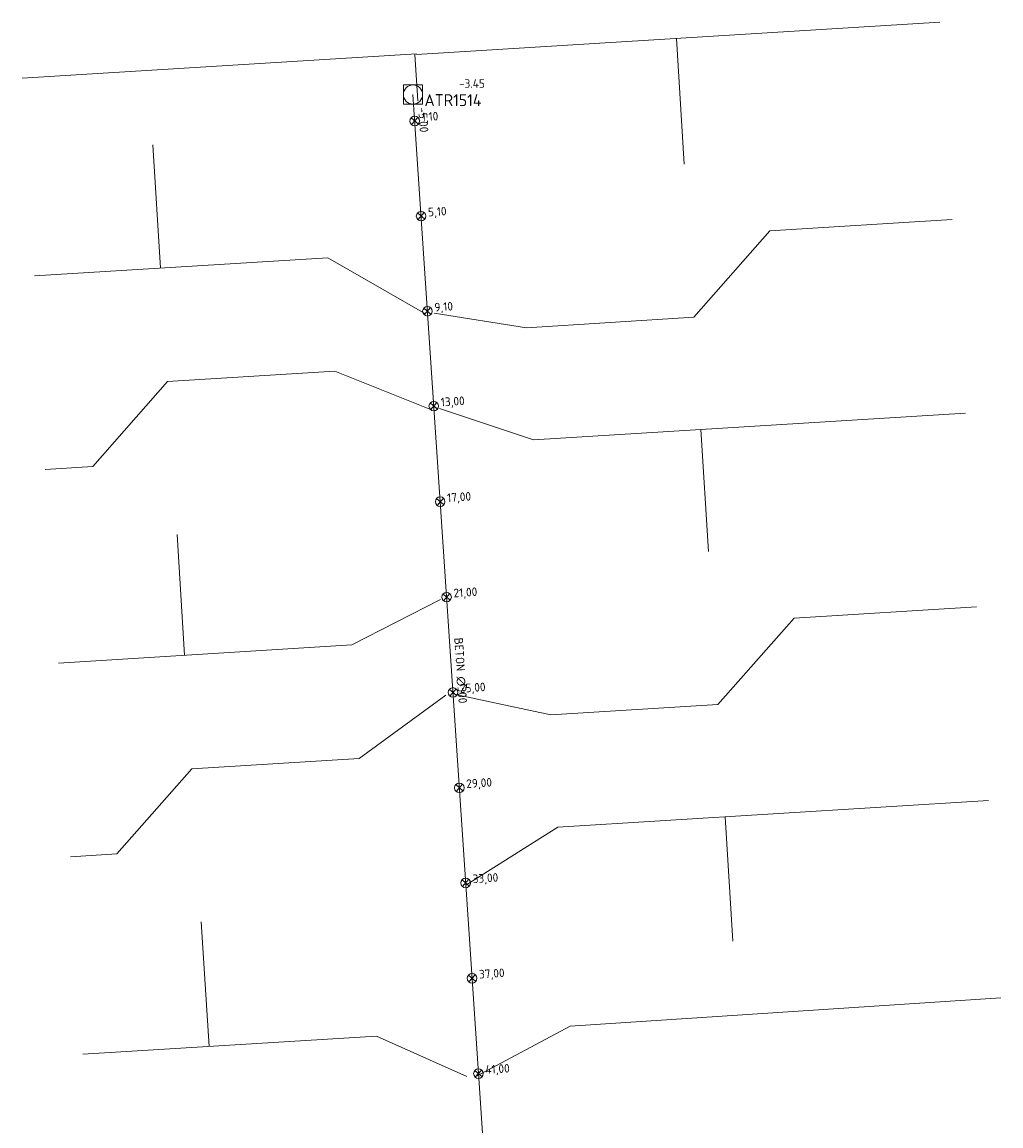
# Model space of a CAD drawing. Header units: metres. Extents: x 162232 to 162755, y 502539 to 502988.
# Tile 28 of 64: x 162559 to 162600, y 502653 to 502699. Entities that reach past the tile are written whole.
import ezdxf

# ---------------------------------------------------------------- set-up
doc = ezdxf.new("R2010")
doc.units = ezdxf.units.M
doc.header["$LTSCALE"] = 0.001
for name, color, linetype, lineweight in [('B-WE-RI-HWA_BOB-T18', 150, 'Continuous', 0), ('B-WE-RI-HWA_HUISAANSLUITING_PVC_125-G', 150, 'Continuous', 13), ('B-WE-RI-HWA_HULPSTUK_INLAAT-S', 150, 'Continuous', 13), ('B-WE-RI-HWA_HULPSTUK_INLAAT-T18', 150, 'Continuous', 0), ('B-WE-RI-HWA_MATERIAAL-T18', 150, 'Continuous', 0), ('B-WE-RI-HWA_PUTDEKSELHOOGTE-T18', 150, 'Continuous', 0), ('B-WE-RI-HWA_PUTNUMMER-T25', 150, 'Continuous', 0), ('B-WE-RI-HWA_RIOOLPUT_INSPECTIEPUT-S', 150, 'Continuous', 13), ('B-WE-RI-HWA_TRANSPORTLEIDING_BETON_300-G', 150, 'Continuous', 13)]:
    doc.layers.add(name, color=color, linetype=linetype, lineweight=lineweight)
doc.styles.add('NLCS-ISO', font='NLCS-ISO.ttf')

# ---------------------------------------------------------------- blocks, each defined once
blk = doc.blocks.new('B-SRI-PUT_HWA-SO')
at = {"flags": 128}
blk.add_lwpolyline([(-0.002, -0.002), (0.002, -0.002), (0.002, 0.002), (-0.002, 0.002), (-0.002, -0.002)], dxfattribs=at)
blk.add_circle((0, 0), 0.002)
blk = doc.blocks.new('SRI-HULP_INLAAT-SO')
for p, q in [((-0.00071, 0.00071), (0.00071, -0.00071)), ((-0.00071, -0.00071), (0.00071, 0.00071))]:
    blk.add_line(p, q)
blk.add_circle((0, 0), 0.001)

msp = doc.modelspace()

# ---------------------------------------------------------------- linework, layer by layer
at = {"layer": 'B-WE-RI-HWA_HUISAANSLUITING_PVC_125-G', "flags": 128}
for points in [[(162597.253, 502699.281), (162575.396, 502697.933)], [(162586.248, 502698.602), (162586.572, 502693.347)], [(162558.913, 502696.937), (162575.395, 502697.954)], [(162575.322, 502697.928), (162575.441, 502695.999)], [(162564.694, 502689.014), (162564.377, 502694.15)], [(162590.153, 502690.566), (162597.769, 502691.036)], [(162590.153, 502690.566), (162586.972, 502686.96)], [(162559.428, 502688.689), (162571.684, 502689.445)], [(162571.684, 502689.445), (162575.733, 502687.111)], [(162579.984, 502686.522), (162576.131, 502687.132)], [(162579.984, 502686.522), (162586.972, 502686.96)], [(162564.993, 502684.269), (162571.979, 502684.704)], [(162571.979, 502684.704), (162575.953, 502683.127)], [(162561.864, 502680.724), (162564.993, 502684.269)], [(162580.279, 502681.842), (162576.352, 502683.148)], [(162580.279, 502681.842), (162598.325, 502682.955)], [(162587.27, 502682.273), (162587.584, 502677.178)], [(162559.882, 502680.602), (162561.864, 502680.724)], [(162565.703, 502672.846), (162565.392, 502677.882)], [(162572.693, 502673.277), (162576.394, 502675.17)], [(162591.165, 502674.397), (162598.781, 502674.867)], [(162591.165, 502674.397), (162587.983, 502670.791)], [(162560.437, 502672.521), (162572.693, 502673.277)], [(162576.615, 502671.186), (162572.988, 502668.535)], [(162577.013, 502671.207), (162580.997, 502670.354)], [(162580.997, 502670.354), (162587.983, 502670.791)], [(162566.002, 502668.1), (162572.988, 502668.535)], [(162562.873, 502664.555), (162566.002, 502668.1)], [(162581.29, 502665.673), (162599.286, 502666.783)], [(162588.281, 502666.104), (162588.601, 502660.91)], [(162577.454, 502663.249), (162581.29, 502665.673)], [(162560.941, 502664.436), (162562.873, 502664.555)], [(162566.722, 502656.513), (162566.401, 502661.713)], [(162581.809, 502657.369), (162599.802, 502658.541)], [(162577.895, 502655.281), (162581.809, 502657.369)], [(162561.456, 502656.188), (162573.712, 502656.944)], [(162573.712, 502656.944), (162577.496, 502655.26)]]:
    msp.add_lwpolyline(points, dxfattribs=at)
at = {"layer": 'B-WE-RI-HWA_TRANSPORTLEIDING_BETON_300-G', "flags": 128}
msp.add_lwpolyline([(162575.241, 502696.255), (162578.517, 502647.298)], dxfattribs=at)

# ---------------------------------------------------------------- block references
at = {"layer": 'B-WE-RI-HWA_HULPSTUK_INLAAT-S', "linetype": 'Continuous', "lineweight": 0, "xscale": 200, "yscale": 200, "rotation": 273.8282894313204}
for p in [(162575.315, 502695.151), (162575.581, 502691.18), (162575.846, 502687.209), (162576.111, 502683.248), (162576.378, 502679.257), (162576.645, 502675.275), (162576.911, 502671.294), (162577.178, 502667.313), (162577.443, 502663.342), (162577.71, 502659.361), (162577.976, 502655.38)]:
    msp.add_blockref('SRI-HULP_INLAAT-SO', p, dxfattribs=at)
at = {"layer": 'B-WE-RI-HWA_RIOOLPUT_INSPECTIEPUT-S', "linetype": 'Continuous', "lineweight": 0, "xscale": 200, "yscale": 200}
msp.add_blockref('B-SRI-PUT_HWA-SO', (162575.241, 502696.255), dxfattribs=at)

# ---------------------------------------------------------------- texts
at = {"layer": 'B-WE-RI-HWA_BOB-T18', "linetype": 'Continuous', "lineweight": 0, "insert": (162575.459, 502695.718), "char_height": 0.36, "attachment_point": 7, "rotation": 273.8283, "line_spacing_factor": 0.8, "style": 'NLCS-ISO'}
msp.add_mtext('{\\C256;-5.00}', dxfattribs=at)
at = {"layer": 'B-WE-RI-HWA_HULPSTUK_INLAAT-T18', "linetype": 'Continuous', "lineweight": 0, "char_height": 0.36, "attachment_point": 7, "rotation": 3.8283, "line_spacing_factor": 0.8, "style": 'NLCS-ISO'}
for s, insert in [('{\\C256;1,10}', (162575.622, 502695.052)), ('{\\C256;5,10}', (162575.888, 502691.081)), ('{\\C256;9,10}', (162576.154, 502687.11)), ('{\\C256;13,00}', (162576.419, 502683.149)), ('{\\C256;17,00}', (162576.686, 502679.158)), ('{\\C256;21,00}', (162576.952, 502675.177)), ('{\\C256;25,00}', (162577.219, 502671.196)), ('{\\C256;29,00}', (162577.485, 502667.215)), ('{\\C256;33,00}', (162577.751, 502663.244)), ('{\\C256;37,00}', (162578.017, 502659.263)), ('{\\C256;41,00}', (162578.283, 502655.281))]:
    msp.add_mtext(s, dxfattribs=dict(at, insert=insert))
at = {"layer": 'B-WE-RI-HWA_MATERIAAL-T18', "linetype": 'Continuous', "lineweight": 0, "insert": (162577.033, 502672.196), "char_height": 0.36, "attachment_point": 8, "rotation": 273.8283, "line_spacing_factor": 0.8, "style": 'NLCS-ISO'}
msp.add_mtext('{\\C256;BETON ∅300}', dxfattribs=at)
at = {"layer": 'B-WE-RI-HWA_PUTDEKSELHOOGTE-T18', "linetype": 'Continuous', "lineweight": 0, "insert": (162577.161, 502696.536), "char_height": 0.36, "attachment_point": 7, "line_spacing_factor": 0.8, "style": 'NLCS-ISO'}
msp.add_mtext('{\\C256;-3.45}', dxfattribs=at)
at = {"layer": 'B-WE-RI-HWA_PUTNUMMER-T25', "linetype": 'Continuous', "lineweight": 0, "insert": (162575.721, 502695.77), "char_height": 0.5, "attachment_point": 7, "line_spacing_factor": 0.8, "style": 'NLCS-ISO'}
msp.add_mtext('{\\C256;ATR1514}', dxfattribs=at)

doc.saveas('drawing.dxf')
